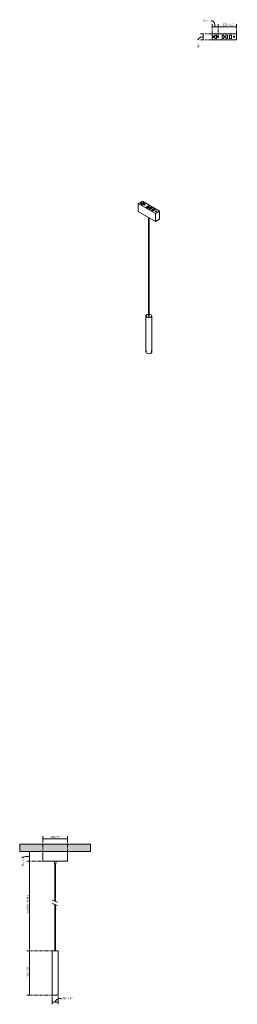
# Model space of a CAD drawing. Header units: millimetres. Extents: x 6395 to 7622, y 1138 to 6692.
import ezdxf

# ---------------------------------------------------------------- set-up
doc = ezdxf.new("R2010")
doc.units = ezdxf.units.MM
doc.linetypes.add('Dash', pattern=[6, 3, -3])
doc.layers.add('A-ANNO-DIMS', color=7, linetype='Dash', lineweight=9, true_color=0xd2d2d2)
for name, color, linetype, lineweight in [('A-ANNO-DIMS-5', 7, 'Continuous', 9), ('A-CLNG', 7, 'Continuous', 9), ('E-LITE-EQPM', 7, 'Continuous', 20)]:
    doc.layers.add(name, color=color, linetype=linetype, lineweight=lineweight)
doc.styles.add('Arial Narrow', font='ARIALN.TTF', dxfattribs={"height": 11})
doc.dimstyles.new('FARO_-_2_2mm_Arial_Narrow_mm_Inch_Left', dxfattribs={"dimscale": 304.8, "dimtxt": 11.257741, "dimasz": 0, "dimexe": 0.049213, "dimexo": 0.0625, "dimgap": 0.008202, "dimtad": 1, "dimdec": 0, "dimzin": 0, "dimdsep": 46, "dimtxsty": 'Arial Narrow', "dimblk1": 'NONE', "dimblk2": 'NONE', "dimsah": 1, "dimcen": 0.09, "dimadec": 0, "dimazin": 0, "dimtfac": 1, "dimtdec": 4, "dimtix": 1, "dimtmove": 0, "dimatfit": 3, "dimfxl": 0.016404, "dimfxlon": 1, "dimtvp": 1, "dimtolj": 1, "dimtzin": 0, "dimarcsym": 2})
doc.dimstyles.new('FARO_-_2_2mm_Arial_Narrow_mm_Inch_Left_1', dxfattribs={"dimscale": 304.8, "dimtxt": 11.257741, "dimasz": 0, "dimexe": 0.049213, "dimexo": 0.0625, "dimgap": 0.008202, "dimtad": 1, "dimdec": 0, "dimzin": 0, "dimdsep": 46, "dimtxsty": 'Arial Narrow', "dimblk1": 'NONE', "dimblk2": 'NONE', "dimsah": 1, "dimcen": 0.09, "dimadec": 0, "dimazin": 0, "dimtfac": 1, "dimtdec": 4, "dimtix": 1, "dimtmove": 1, "dimatfit": 3, "dimfxl": 0.016404, "dimfxlon": 1, "dimtvp": 1, "dimtolj": 1, "dimtzin": 0, "dimarcsym": 2})

# ---------------------------------------------------------------- blocks, each defined once
blk = doc.blocks.new('5010692712 - 5010692712 NESO TOP 2700K 20 degrees 2-464741-Alzado_PDF')
at = {"layer": 'E-LITE-EQPM'}
for p, q in [((6588.8, 1945), (6590.3, 1930)), ((6599.6, 1930), (6601.1, 1945)), ((6590.3, 1930), (6599.6, 1930)), ((6593.2, 1930), (6593.2, 1719.7)), ((6596.7, 1718.4), (6596.7, 1930)), ((6593.2, 1700.6), (6593.2, 1440)), ((6596.7, 1440), (6596.7, 1699.4))]:
    blk.add_line(p, q, dxfattribs=at)
blk = doc.blocks.new('TOP - TOP BLACK-472240-00 Isometrico PDF')
at = {"layer": 'E-LITE-EQPM', "color": 254, "lineweight": 9, "true_color": 0xeaeaea}
for p, q in [((2361.7, 5668), (2337.8, 5654.2)), ((2459, 5611.9), (2361.7, 5668)), ((2337.8, 5654.2), (2435.1, 5598.1)), ((2337.8, 5654.2), (2337.8, 5609.3)), ((2352.2, 5657.3), (2351.8, 5657)), ((2353.9, 5652.1), (2365.5, 5658.8)), ((2359.7, 5647.9), (2353.9, 5651.2)), ((2365.5, 5656.3), (2355.3, 5650.4)), ((2372.7, 5654.6), (2361, 5647.9)), ((2366.9, 5658.7), (2372.7, 5655.4)), ((2366.9, 5658.7), (2366.9, 5656.3)), ((2371.2, 5653.8), (2366.9, 5656.3)), ((2367.3, 5648.8), (2367.3, 5647.1)), ((2369.4, 5647.1), (2369.4, 5648.8)), ((2370.1, 5650.4), (2370.1, 5648.8)), ((2372, 5647.4), (2372, 5645.8)), ((2372.2, 5648.8), (2372.2, 5650.4)), ((2372.9, 5652), (2372.9, 5650.4)), ((2374, 5645.8), (2374, 5647.4)), ((2375, 5650.4), (2375, 5652)), ((2375.3, 5649.3), (2375.3, 5647.7)), ((2377.4, 5647.7), (2377.4, 5649.3)), ((2383.3, 5635.1), (2394.9, 5641.8)), ((2389.1, 5630.9), (2383.3, 5634.2)), ((2394.9, 5639.3), (2384.7, 5633.4)), ((2402.1, 5637.6), (2390.5, 5630.9)), ((2396.3, 5641.7), (2402.1, 5638.4)), ((2396.3, 5641.7), (2396.3, 5639.3)), ((2400.7, 5636.8), (2396.3, 5639.3)), ((2396.7, 5633), (2396.7, 5629.2)), ((2398.1, 5626.5), (2409.7, 5633.2)), ((2403.9, 5622.3), (2398.2, 5625.7)), ((2409.7, 5630.7), (2399.5, 5624.9)), ((2400.1, 5629.2), (2400.1, 5633)), ((2417, 5629), (2405.3, 5622.3)), ((2411.2, 5633.2), (2417, 5629.8)), ((2411.2, 5633.2), (2411.2, 5630.7)), ((2415.5, 5628.2), (2411.2, 5630.7)), ((2413, 5617.9), (2424.6, 5624.6)), ((2418.8, 5613.7), (2413, 5617.1)), ((2424.6, 5622.2), (2414.4, 5616.3)), ((2431.8, 5620.5), (2420.2, 5613.7)), ((2426.1, 5624.6), (2431.8, 5621.2)), ((2426.1, 5624.6), (2426.1, 5622.1)), ((2430.4, 5619.6), (2426.1, 5622.1)), ((2434.5, 5609.7), (2434.2, 5609.5)), ((2435.1, 5598.1), (2459, 5611.9)), ((2459, 5611.9), (2459, 5567)), ((2435.1, 5553.2), (2337.8, 5609.3)), ((2393.6, 5577.1), (2393.8, 5575.7)), ((2396.7, 5575.3), (2396.7, 5016.8)), ((2400.1, 5016.8), (2400.1, 5573.3)), ((2435.1, 5598.1), (2435.1, 5553.2)), ((2459, 5567), (2435.1, 5553.2)), ((2380.9, 5020.7), (2380.9, 4816.5)), ((2382.4, 5020.7), (2382.4, 5012.5)), ((2387.5, 5028.6), (2396.7, 5030.7)), ((2397, 5030.1), (2388.2, 5028.1)), ((2388.5, 5027.9), (2396.7, 5029.8)), ((2414.4, 5012.5), (2414.4, 5020.7)), ((2415.9, 4816.5), (2415.9, 5020.7)), ((2381.9, 4826.4), (2381.9, 4824.7)), ((2382.1, 4824.7), (2382.1, 4816.5)), ((2414.7, 4816.5), (2414.7, 4824.7)), ((2414.9, 4824.7), (2414.9, 4826.4))]:
    blk.add_line(p, q, dxfattribs=at)
for points in [[(2357.3, 5656.8, 0), (2356.6, 5656.4, 0), (2355.7, 5656.2, 0), (2354.7, 5656.1, 0), (2353.8, 5656.2, 0), (2352.9, 5656.4, 0), (2352.2, 5656.8, 0), (2351.6, 5657.2, 0), (2351.2, 5657.7, 0), (2351.1, 5658.2, 0), (2351.2, 5658.8, 0), (2351.6, 5659.3, 0), (2352.2, 5659.7, 0)], [(2352.2, 5659.7, 0), (2352.9, 5660.1, 0), (2353.8, 5660.3, 0), (2354.7, 5660.3, 0), (2355.7, 5660.3, 0), (2356.6, 5660.1, 0), (2357.3, 5659.7, 0), (2357.9, 5659.3, 0), (2358.2, 5658.8, 0), (2358.4, 5658.2, 0), (2358.2, 5657.7, 0), (2357.9, 5657.2, 0), (2357.3, 5656.8, 0)], [(2357.7, 5657, 0), (2357.3, 5657.3, 0), (2356.6, 5657.6, 0), (2355.7, 5657.8, 0), (2354.7, 5657.9, 0), (2353.8, 5657.8, 0), (2352.9, 5657.6, 0), (2352.2, 5657.3, 0)], [(2353.9, 5651.2, 0), (2353.7, 5651.3, 0), (2353.6, 5651.4, 0), (2353.6, 5651.6, 0), (2353.6, 5651.7, 0), (2353.6, 5651.8, 0), (2353.7, 5651.9, 0), (2353.9, 5652.1, 0)], [(2361, 5647.9, 0), (2360.8, 5647.8, 0), (2360.6, 5647.7, 0), (2360.4, 5647.7, 0), (2360.1, 5647.7, 0), (2359.9, 5647.8, 0), (2359.7, 5647.9, 0)], [(2365.5, 5658.8, 0), (2365.6, 5658.8, 0), (2365.8, 5658.9, 0), (2366.1, 5658.9, 0), (2366.3, 5658.9, 0), (2366.5, 5658.9, 0), (2366.7, 5658.8, 0), (2366.9, 5658.7, 0)], [(2366.9, 5656.3, 0), (2366.7, 5656.4, 0), (2366.5, 5656.4, 0), (2366.3, 5656.5, 0), (2366.1, 5656.5, 0), (2365.8, 5656.4, 0), (2365.6, 5656.4, 0), (2365.5, 5656.3, 0)], [(2367.6, 5649.2, 0), (2367.4, 5649.1, 0), (2367.3, 5648.9, 0), (2367.3, 5648.8, 0), (2367.3, 5648.6, 0), (2367.4, 5648.5, 0), (2367.6, 5648.4, 0), (2367.8, 5648.3, 0), (2368.1, 5648.2, 0), (2368.3, 5648.2, 0), (2368.6, 5648.2, 0), (2368.9, 5648.3, 0), (2369.1, 5648.4, 0)], [(2369.1, 5646.7, 0), (2368.9, 5646.6, 0), (2368.6, 5646.6, 0), (2368.3, 5646.5, 0), (2368.1, 5646.6, 0), (2367.8, 5646.6, 0), (2367.6, 5646.7, 0), (2367.4, 5646.8, 0), (2367.3, 5647, 0), (2367.3, 5647.1, 0)], [(2369.1, 5648.4, 0), (2369.2, 5648.5, 0), (2369.3, 5648.6, 0), (2369.4, 5648.8, 0), (2369.3, 5648.9, 0), (2369.2, 5649.1, 0), (2369.1, 5649.2, 0), (2368.9, 5649.3, 0), (2368.6, 5649.4, 0), (2368.3, 5649.4, 0), (2368.1, 5649.4, 0), (2367.8, 5649.3, 0), (2367.6, 5649.2, 0)], [(2369.4, 5647.1, 0), (2369.3, 5647, 0), (2369.2, 5646.8, 0), (2369.1, 5646.7, 0)], [(2370.4, 5650.8, 0), (2370.2, 5650.7, 0), (2370.1, 5650.6, 0), (2370.1, 5650.4, 0), (2370.1, 5650.2, 0), (2370.2, 5650.1, 0), (2370.4, 5650, 0), (2370.6, 5649.9, 0), (2370.9, 5649.8, 0), (2371.1, 5649.8, 0), (2371.4, 5649.8, 0), (2371.7, 5649.9, 0), (2371.9, 5650, 0)], [(2371.9, 5648.3, 0), (2371.7, 5648.2, 0), (2371.4, 5648.2, 0), (2371.1, 5648.2, 0), (2370.9, 5648.2, 0), (2370.6, 5648.2, 0), (2370.4, 5648.3, 0), (2370.2, 5648.5, 0), (2370.1, 5648.6, 0), (2370.1, 5648.8, 0)], [(2371.9, 5650, 0), (2372, 5650.1, 0), (2372.2, 5650.2, 0), (2372.2, 5650.4, 0), (2372.2, 5650.6, 0), (2372, 5650.7, 0), (2371.9, 5650.8, 0), (2371.7, 5650.9, 0), (2371.4, 5651, 0), (2371.1, 5651, 0), (2370.9, 5651, 0), (2370.6, 5650.9, 0), (2370.4, 5650.8, 0)], [(2372.2, 5648.8, 0), (2372.2, 5648.6, 0), (2372, 5648.5, 0), (2371.9, 5648.3, 0)], [(2372.3, 5647.8, 0), (2372.1, 5647.7, 0), (2372, 5647.5, 0), (2372, 5647.4, 0), (2372, 5647.2, 0), (2372.1, 5647.1, 0), (2372.3, 5647, 0), (2372.5, 5646.9, 0), (2372.7, 5646.8, 0), (2373, 5646.8, 0), (2373.3, 5646.8, 0), (2373.5, 5646.9, 0), (2373.7, 5647, 0)], [(2373.7, 5645.3, 0), (2373.5, 5645.2, 0), (2373.3, 5645.2, 0), (2373, 5645.2, 0), (2372.7, 5645.2, 0), (2372.5, 5645.2, 0), (2372.3, 5645.3, 0), (2372.1, 5645.5, 0), (2372, 5645.6, 0), (2372, 5645.8, 0)], [(2373.7, 5647, 0), (2373.9, 5647.1, 0), (2374, 5647.2, 0), (2374, 5647.4, 0), (2374, 5647.5, 0), (2373.9, 5647.7, 0), (2373.7, 5647.8, 0), (2373.5, 5647.9, 0), (2373.3, 5648, 0), (2373, 5648, 0), (2372.7, 5648, 0), (2372.5, 5647.9, 0), (2372.3, 5647.8, 0)], [(2372.7, 5655.4, 0), (2372.8, 5655.3, 0), (2372.9, 5655.1, 0), (2373, 5655, 0), (2372.9, 5654.9, 0), (2372.8, 5654.7, 0), (2372.7, 5654.6, 0)], [(2373.2, 5652.5, 0), (2373.1, 5652.3, 0), (2373, 5652.2, 0), (2372.9, 5652, 0), (2373, 5651.9, 0), (2373.1, 5651.7, 0), (2373.2, 5651.6, 0), (2373.4, 5651.5, 0), (2373.7, 5651.4, 0), (2374, 5651.4, 0), (2374.2, 5651.4, 0), (2374.5, 5651.5, 0), (2374.7, 5651.6, 0)], [(2374.7, 5650, 0), (2374.5, 5649.9, 0), (2374.2, 5649.8, 0), (2374, 5649.8, 0), (2373.7, 5649.8, 0), (2373.4, 5649.9, 0), (2373.2, 5650, 0), (2373.1, 5650.1, 0), (2373, 5650.2, 0), (2372.9, 5650.4, 0)], [(2374.7, 5651.6, 0), (2374.9, 5651.7, 0), (2375, 5651.9, 0), (2375, 5652, 0), (2375, 5652.2, 0), (2374.9, 5652.3, 0), (2374.7, 5652.5, 0), (2374.5, 5652.5, 0), (2374.2, 5652.6, 0), (2374, 5652.6, 0), (2373.7, 5652.6, 0), (2373.4, 5652.5, 0), (2373.2, 5652.5, 0)], [(2374, 5645.8, 0), (2374, 5645.6, 0), (2373.9, 5645.5, 0), (2373.7, 5645.3, 0)], [(2375, 5650.4, 0), (2375, 5650.2, 0), (2374.9, 5650.1, 0), (2374.7, 5650, 0)], [(2375.6, 5649.8, 0), (2375.5, 5649.6, 0), (2375.4, 5649.5, 0), (2375.3, 5649.3, 0), (2375.4, 5649.2, 0), (2375.5, 5649, 0), (2375.6, 5648.9, 0), (2375.9, 5648.8, 0), (2376.1, 5648.8, 0), (2376.4, 5648.7, 0), (2376.6, 5648.8, 0), (2376.9, 5648.8, 0), (2377.1, 5648.9, 0)], [(2377.1, 5647.3, 0), (2376.9, 5647.2, 0), (2376.6, 5647.1, 0), (2376.4, 5647.1, 0), (2376.1, 5647.1, 0), (2375.9, 5647.2, 0), (2375.6, 5647.3, 0), (2375.5, 5647.4, 0), (2375.4, 5647.5, 0), (2375.3, 5647.7, 0)], [(2377.1, 5648.9, 0), (2377.3, 5649, 0), (2377.4, 5649.2, 0), (2377.4, 5649.3, 0), (2377.4, 5649.5, 0), (2377.3, 5649.6, 0), (2377.1, 5649.8, 0), (2376.9, 5649.9, 0), (2376.6, 5649.9, 0), (2376.4, 5649.9, 0), (2376.1, 5649.9, 0), (2375.9, 5649.9, 0), (2375.6, 5649.8, 0)], [(2377.4, 5647.7, 0), (2377.4, 5647.5, 0), (2377.3, 5647.4, 0), (2377.1, 5647.3, 0)], [(2383.3, 5634.2, 0), (2383.2, 5634.3, 0), (2383, 5634.4, 0), (2383, 5634.6, 0), (2383, 5634.7, 0), (2383, 5634.8, 0), (2383.1, 5635, 0), (2383.3, 5635.1, 0)], [(2390.5, 5630.9, 0), (2390.3, 5630.8, 0), (2390, 5630.7, 0), (2389.8, 5630.7, 0), (2389.5, 5630.7, 0), (2389.3, 5630.8, 0), (2389.1, 5630.9, 0)], [(2394.9, 5641.8, 0), (2395.1, 5641.9, 0), (2395.3, 5641.9, 0), (2395.5, 5641.9, 0), (2395.7, 5641.9, 0), (2395.9, 5641.9, 0), (2396.2, 5641.8, 0), (2396.3, 5641.7, 0)], [(2396.3, 5639.3, 0), (2396.2, 5639.4, 0), (2395.9, 5639.4, 0), (2395.7, 5639.5, 0), (2395.5, 5639.5, 0), (2395.3, 5639.5, 0), (2395.1, 5639.4, 0), (2394.9, 5639.3, 0)], [(2397.3, 5633.8, 0), (2397, 5633.6, 0), (2396.8, 5633.4, 0), (2396.7, 5633.1, 0), (2396.7, 5632.9, 0), (2396.8, 5632.6, 0), (2397, 5632.4, 0), (2397.4, 5632.2, 0), (2397.8, 5632.1, 0), (2398.2, 5632, 0), (2398.7, 5632, 0), (2399.1, 5632.1, 0), (2399.5, 5632.3, 0)], [(2399.5, 5632.3, 0), (2399.8, 5632.4, 0), (2400, 5632.7, 0), (2400.1, 5632.9, 0), (2400.1, 5633.2, 0), (2400, 5633.4, 0), (2399.8, 5633.7, 0), (2399.4, 5633.8, 0), (2399, 5634, 0), (2398.6, 5634, 0), (2398.1, 5634, 0), (2397.7, 5633.9, 0), (2397.3, 5633.8, 0)], [(2398.2, 5625.7, 0), (2398, 5625.8, 0), (2397.9, 5625.9, 0), (2397.8, 5626, 0), (2397.8, 5626.1, 0), (2397.9, 5626.3, 0), (2398, 5626.4, 0), (2398.1, 5626.5, 0)], [(2402.1, 5638.4, 0), (2402.3, 5638.3, 0), (2402.4, 5638.2, 0), (2402.4, 5638, 0), (2402.4, 5637.9, 0), (2402.3, 5637.7, 0), (2402.1, 5637.6, 0)], [(2405.3, 5622.3, 0), (2405.1, 5622.2, 0), (2404.9, 5622.2, 0), (2404.6, 5622.2, 0), (2404.4, 5622.2, 0), (2404.1, 5622.2, 0), (2403.9, 5622.3, 0)], [(2409.7, 5633.2, 0), (2409.9, 5633.3, 0), (2410.1, 5633.3, 0), (2410.3, 5633.4, 0), (2410.6, 5633.4, 0), (2410.8, 5633.3, 0), (2411, 5633.3, 0), (2411.2, 5633.2, 0)], [(2411.2, 5630.7, 0), (2411, 5630.8, 0), (2410.8, 5630.9, 0), (2410.6, 5630.9, 0), (2410.3, 5630.9, 0), (2410.1, 5630.9, 0), (2409.9, 5630.8, 0), (2409.7, 5630.7, 0)], [(2413, 5617.1, 0), (2412.9, 5617.2, 0), (2412.8, 5617.3, 0), (2412.7, 5617.4, 0), (2412.7, 5617.5, 0), (2412.8, 5617.7, 0), (2412.9, 5617.8, 0), (2413, 5617.9, 0)], [(2417, 5629.8, 0), (2417.1, 5629.7, 0), (2417.2, 5629.6, 0), (2417.2, 5629.4, 0), (2417.2, 5629.3, 0), (2417.1, 5629.2, 0), (2417, 5629, 0)], [(2420.2, 5613.7, 0), (2420, 5613.6, 0), (2419.8, 5613.6, 0), (2419.5, 5613.6, 0), (2419.3, 5613.6, 0), (2419, 5613.6, 0), (2418.8, 5613.7, 0)], [(2424.6, 5624.6, 0), (2424.8, 5624.7, 0), (2425, 5624.7, 0), (2425.2, 5624.8, 0), (2425.5, 5624.8, 0), (2425.7, 5624.7, 0), (2425.9, 5624.7, 0), (2426.1, 5624.6, 0)], [(2426.1, 5622.1, 0), (2425.9, 5622.2, 0), (2425.7, 5622.3, 0), (2425.5, 5622.3, 0), (2425.2, 5622.3, 0), (2425, 5622.3, 0), (2424.8, 5622.2, 0), (2424.6, 5622.2, 0)], [(2431.8, 5621.2, 0), (2432, 5621.1, 0), (2432.1, 5621, 0), (2432.1, 5620.8, 0), (2432.1, 5620.7, 0), (2432, 5620.6, 0), (2431.8, 5620.5, 0)], [(2439.7, 5609.2, 0), (2438.9, 5608.9, 0), (2438, 5608.7, 0), (2437.1, 5608.6, 0), (2436.2, 5608.7, 0), (2435.3, 5608.9, 0), (2434.5, 5609.2, 0), (2433.9, 5609.6, 0), (2433.6, 5610.1, 0), (2433.5, 5610.7, 0), (2433.6, 5611.2, 0), (2433.9, 5611.7, 0), (2434.5, 5612.2, 0)], [(2434.5, 5612.2, 0), (2435.3, 5612.5, 0), (2436.2, 5612.7, 0), (2437.1, 5612.8, 0), (2438, 5612.7, 0), (2438.9, 5612.5, 0), (2439.7, 5612.2, 0), (2440.2, 5611.7, 0), (2440.6, 5611.2, 0), (2440.7, 5610.7, 0), (2440.6, 5610.1, 0), (2440.2, 5609.6, 0), (2439.7, 5609.2, 0)], [(2440, 5609.5, 0), (2439.7, 5609.7, 0), (2438.9, 5610.1, 0), (2438, 5610.3, 0), (2437.1, 5610.3, 0), (2436.2, 5610.3, 0), (2435.3, 5610.1, 0), (2434.5, 5609.7, 0)], [(2393.8, 5575.9, 0), (2395.1, 5574, 0), (2400, 5573.4, 0)], [(2409.3, 5012.7, 0), (2396.4, 5010.6, 0), (2384.7, 5014.4, 0), (2381, 5021.8, 0), (2387.5, 5028.6, 0)], [(2388.2, 5028.1, 0), (2382, 5021.8, 0), (2385.5, 5014.7, 0), (2396.5, 5011.2, 0), (2408.6, 5013.2, 0)], [(2408.3, 5013.4, 0), (2396.6, 5011.5, 0), (2385.9, 5014.9, 0), (2382.5, 5021.7, 0), (2388.5, 5027.9, 0)], [(2400.1, 5030.7, 0), (2400.4, 5030.7, 0), (2412.1, 5026.9, 0), (2415.8, 5019.5, 0), (2409.3, 5012.7, 0)], [(2408.6, 5013.2, 0), (2414.8, 5019.6, 0), (2411.3, 5026.6, 0), (2400.3, 5030.1, 0), (2400.1, 5030.1, 0)], [(2400.1, 5029.8, 0), (2400.2, 5029.8, 0), (2410.9, 5026.4, 0), (2414.3, 5019.6, 0), (2408.3, 5013.4, 0)], [(2380.9, 4817.2, 0), (2384.7, 4810.3, 0), (2396.4, 4806.5, 0), (2409.3, 4808.6, 0)], [(2383.1, 4816.5, 0), (2383.1, 4817.6, 0), (2383.2, 4818.6, 0), (2383.4, 4819.6, 0), (2383.7, 4820.6, 0), (2384, 4821.6, 0), (2384.3, 4822.4, 0), (2384.7, 4823.3, 0), (2385.1, 4824.1, 0), (2385.3, 4824.3, 0)], [(2409.3, 4808.6, 0), (2415.8, 4815.4, 0), (2415.8, 4817.3, 0)], [(2413.7, 4816.5, 0), (2413.7, 4817.6, 0), (2413.6, 4818.6, 0), (2413.4, 4819.6, 0), (2413.1, 4820.6, 0), (2412.8, 4821.6, 0), (2412.5, 4822.4, 0), (2412.1, 4823.3, 0), (2411.7, 4824.1, 0), (2411.6, 4824.3, 0)]]:
    blk.add_polyline3d(points, dxfattribs=at)
blk = doc.blocks.new('TOP - TOP BLACK-472240-Planta_PDF Fixing Holes')
at = {"layer": 'E-LITE-EQPM'}
for p, q in [((-70.2, -8.9), (-66.3, 24.7)), ((-66.3, 24.7), (70.2, 8.9)), ((-53.5, 14.5), (-55.4, -1.8)), ((-44.2, 14.4), (-52.3, 15.3)), ((-45.2, -3.1), (-43.4, 13.3)), ((-12.2, 9.7), (-14.1, -6.6)), ((-2.9, 9.6), (-11, 10.5)), ((-3.9, -7.8), (-2, 8.5)), ((8.7, 7.3), (6.8, -9)), ((18, 7.2), (9.9, 8.1)), ((16.9, -10.3), (18.8, 6.1)), ((29.6, 4.8), (27.7, -11.5)), ((38.9, 4.8), (30.8, 5.7)), ((37.8, -12.7), (39.7, 3.7)), ((70.2, 8.9), (66.3, -24.7)), ((66.3, -24.7), (-70.2, -8.9)), ((-54.4, -3), (-46.3, -3.9)), ((-13.1, -7.7), (-5, -8.7)), ((7.7, -10.2), (15.9, -11.1)), ((28.7, -12.6), (36.8, -13.5))]:
    blk.add_line(p, q, dxfattribs=at)
for centre, radius, start, end in [((-61.3, 7.1), 3.64, 353.3953, 173.3953), ((-61.3, 7.1), 3.64, 173.3953, 353.3953), ((-52.5, 14.3), 1, 79.8982, 173.3953), ((-44.3, 13.4), 0.965, 353.3953, 83.3953), ((-38.7, 0.5), 1.04, 353.3953, 173.3953), ((-38.7, 0.5), 1.04, 173.3953, 353.3953), ((-38.3, 4.4), 1.04, 353.3953, 173.3953), ((-38.3, 4.4), 1.04, 173.3953, 353.3953), ((-37.8, 8.4), 1.04, 353.3953, 173.3953), ((-37.8, 8.4), 1.04, 173.3953, 353.3953), ((-33.6, 1.5), 1.04, 353.3953, 173.3953), ((-33.6, 1.5), 1.04, 173.3953, 353.3953), ((-33, 6.2), 1.04, 353.3953, 173.3953), ((-33, 6.2), 1.04, 173.3953, 353.3953), ((-11.2, 9.6), 1, 79.8982, 173.3953), ((-3, 8.6), 0.965, 353.3953, 83.3953), ((0, 0), 17.5, 68.7715, 97.4905), ((0, 0), 1.73, 0, 180), ((9.7, 7.1), 1, 79.8982, 173.3953), ((17.9, 6.2), 0.965, 353.3953, 83.3953), ((30.6, 4.7), 1, 79.8982, 173.3953), ((38.8, 3.8), 0.965, 353.3953, 83.3953), ((-54.4, -2), 1, 173.3953, 266.8924), ((-46.2, -2.9), 0.965, 263.3953, 353.3953), ((-13.1, -6.7), 1, 173.3953, 266.8924), ((0, 0), 17.5, 248.7715, 277.4905), ((-4.9, -7.7), 0.965, 263.3953, 353.3953), ((0, 0), 1.73, 180, 360), ((7.8, -9.2), 1, 173.3953, 266.8924), ((16, -10.1), 0.965, 263.3953, 353.3953), ((28.7, -11.6), 1, 173.3953, 266.8924), ((36.9, -12.6), 0.965, 263.3953, 353.3953), ((54.4, -6.3), 3.64, 353.3953, 173.3953), ((54.4, -6.3), 3.64, 173.3953, 353.3953)]:
    blk.add_arc(centre, radius, start, end, dxfattribs=at)
blk = doc.blocks.new('DIMBLOCK1-Alzado_PDF')
at = {"layer": 'A-ANNO-DIMS-5', "color": 251, "true_color": 0x5b5b5b}
for p, q in [((6526.2, 2070.2), (6526.2, 2085.4)), ((6526.2, 2070.4), (6663.7, 2070.4)), ((6526.2, 2070.4), (6526.2, 2065.4)), ((6663.7, 2070.2), (6663.7, 2085.4)), ((6663.7, 2070.4), (6663.7, 2065.4))]:
    blk.add_line(p, q, dxfattribs=at)
at = {"layer": 'A-ANNO-DIMS-5', "color": 0, "insert": (6568.1, 2087.2), "char_height": 11, "width": 64.33, "attachment_point": 1, "line_spacing_factor": 0.974696, "style": 'Arial Narrow'}
blk.add_mtext('138 / 5.4"', dxfattribs=at)
blk = doc.blocks.new('_None')
blk = doc.blocks.new('DIMBLOCK2-Alzado_PDF')
at = {"layer": 'A-ANNO-DIMS-5', "color": 251, "true_color": 0x5b5b5b}
for p, q in [((6450.2, 2000), (6445.2, 2000)), ((6450, 2000), (6465.2, 2000)), ((6450.2, 2000), (6450.2, 1945)), ((6455.2, 1945), (6435.2, 1945)), ((6450.2, 1945), (6455.2, 1945))]:
    blk.add_line(p, q, dxfattribs=at)
blk.add_ellipse((6450.2, 1964.1), major_axis=(39.3, 0), ratio=0.212689, start_param=1.570796, end_param=3.141593, dxfattribs=at)
at = {"layer": 'A-ANNO-DIMS-5', "color": 0, "insert": (6405.6, 1917.5), "char_height": 11, "width": 55.967, "attachment_point": 1, "rotation": 90, "line_spacing_factor": 0.974696, "style": 'Arial Narrow'}
blk.add_mtext('55 / 2.2"', dxfattribs=at)
blk = doc.blocks.new('DIMBLOCK3-Alzado_PDF')
at = {"layer": 'A-ANNO-DIMS-5', "color": 251, "true_color": 0x5b5b5b}
for p, q in [((6455.2, 1945), (6435.2, 1945)), ((6450.2, 1945), (6450.2, 1440)), ((6450.2, 1945), (6455.2, 1945)), ((6455.2, 1440), (6435.2, 1440)), ((6450.2, 1440), (6455.2, 1440))]:
    blk.add_line(p, q, dxfattribs=at)
at = {"layer": 'A-ANNO-DIMS-5', "color": 0, "insert": (6433.5, 1649.4), "char_height": 11, "width": 103.357, "attachment_point": 1, "rotation": 90, "line_spacing_factor": 0.974696, "style": 'Arial Narrow'}
blk.add_mtext('Variable Height', dxfattribs=at)
blk = doc.blocks.new('DIMBLOCK4-Alzado_PDF')
at = {"layer": 'A-ANNO-DIMS-5', "color": 251, "true_color": 0x5b5b5b}
for p, q in [((6455.2, 1440), (6435.2, 1440)), ((6450.2, 1440), (6450.2, 1190)), ((6450.2, 1440), (6455.2, 1440)), ((6455.2, 1190), (6435.2, 1190)), ((6450.2, 1190), (6455.2, 1190))]:
    blk.add_line(p, q, dxfattribs=at)
at = {"layer": 'A-ANNO-DIMS-5', "color": 0, "insert": (6433.5, 1288.2), "char_height": 11, "width": 64.33, "attachment_point": 1, "rotation": 90, "line_spacing_factor": 0.974696, "style": 'Arial Narrow'}
blk.add_mtext('250 / 9.8"', dxfattribs=at)
blk = doc.blocks.new('DIMBLOCK5-Alzado_PDF')
at = {"layer": 'A-ANNO-DIMS-5', "color": 251, "true_color": 0x5b5b5b}
for p, q in [((6577.5, 1149.2), (6577.5, 1164.4)), ((6577.5, 1149.4), (6612.5, 1149.4)), ((6577.5, 1149.4), (6577.5, 1144.4)), ((6612.5, 1149.2), (6612.5, 1164.4)), ((6612.5, 1149.4), (6612.5, 1144.4))]:
    blk.add_line(p, q, dxfattribs=at)
blk.add_ellipse((6626.7, 1149.4), major_axis=(31.8, 0), ratio=0.684339, start_param=1.570796, end_param=3.141593, dxfattribs=at)
at = {"layer": 'A-ANNO-DIMS-5', "color": 0, "insert": (6626.7, 1176.5), "char_height": 11, "width": 65.188, "attachment_point": 1, "line_spacing_factor": 0.974696, "style": 'Arial Narrow'}
blk.add_mtext('ø35 / 1.4"', dxfattribs=at)
blk = doc.blocks.new('DIMBLOCK6-Planta_PDF Fixing Holes')
at = {"layer": 'A-ANNO-DIMS-5', "color": 251, "true_color": 0x5b5b5b}
for p, q in [((7480.6, 6647.1), (7480.6, 6667.1)), ((7513.5, 6647.1), (7513.5, 6667.1)), ((7480.6, 6652.1), (7513.5, 6652.1)), ((7480.6, 6652.1), (7480.6, 6647.1)), ((7513.5, 6652.1), (7513.5, 6647.1))]:
    blk.add_line(p, q, dxfattribs=at)
blk.add_ellipse((7475.1, 6652.1), major_axis=(0, 33.2), ratio=0.658694, start_param=4.712389, end_param=6.283185, dxfattribs=at)
at = {"layer": 'A-ANNO-DIMS-5', "color": 0, "insert": (7428.5, 6690.6), "char_height": 11, "width": 55.967, "attachment_point": 1, "line_spacing_factor": 0.974696, "style": 'Arial Narrow'}
blk.add_mtext('33 / 1.3"', dxfattribs=at)
blk = doc.blocks.new('DIMBLOCK7-Planta_PDF Fixing Holes')
at = {"layer": 'A-ANNO-DIMS-5', "color": 251, "true_color": 0x5b5b5b}
for p, q in [((7513.5, 6647.1), (7513.5, 6667.1)), ((7618.1, 6647.1), (7618.1, 6667.1)), ((7513.5, 6652.1), (7618.1, 6652.1)), ((7513.5, 6652.1), (7513.5, 6647.1)), ((7618.1, 6652.1), (7618.1, 6647.1))]:
    blk.add_line(p, q, dxfattribs=at)
at = {"layer": 'A-ANNO-DIMS-5', "color": 0, "insert": (7539, 6668.8), "char_height": 11, "width": 64.33, "attachment_point": 1, "line_spacing_factor": 0.974696, "style": 'Arial Narrow'}
blk.add_mtext('105 / 4.1"', dxfattribs=at)
blk = doc.blocks.new('DIMBLOCK8-Planta_PDF Fixing Holes')
at = {"layer": 'A-ANNO-DIMS-5', "color": 251, "true_color": 0x5b5b5b}
for p, q in [((7434.1, 6611.9), (7414.1, 6611.9)), ((7429.1, 6611.9), (7429.1, 6578.1)), ((7429.1, 6611.9), (7434.1, 6611.9)), ((7434.1, 6578.1), (7414.1, 6578.1)), ((7429.1, 6578.1), (7434.1, 6578.1))]:
    blk.add_line(p, q, dxfattribs=at)
blk.add_ellipse((7429.1, 6578.3), major_axis=(26.7, 0), ratio=0.623622, start_param=1.570796, end_param=3.141593, dxfattribs=at)
at = {"layer": 'A-ANNO-DIMS-5', "color": 0, "insert": (7397.1, 6531.7), "char_height": 11, "width": 55.967, "attachment_point": 1, "rotation": 90, "line_spacing_factor": 0.974696, "style": 'Arial Narrow'}
blk.add_mtext('34 / 1.3"', dxfattribs=at)

msp = doc.modelspace()

# ---------------------------------------------------------------- hatches: boundary and pattern name
at = {"layer": 'A-CLNG', "true_color": 0xe8e8e8}
msp.add_hatch(color=254, dxfattribs=at).paths.add_polyline_path([(6663.7, 2000), (6795, 2000), (6795, 2040.5), (6395, 2040.5), (6395, 2000), (6595.4, 2000)])

# ---------------------------------------------------------------- linework, layer by layer
at = {"layer": 'A-ANNO-DIMS'}
for p, q in [((7480.6, 6611.9), (7440.6, 6611.9)), ((7480.6, 6611.9), (7480.6, 6644.9)), ((7513.5, 6595.4), (7513.5, 6644.9)), ((7618.1, 6611.9), (7618.1, 6644.9)), ((7480.6, 6578.1), (7440.6, 6578.1)), ((6526.2, 2000), (6526.2, 2067.4)), ((6663.7, 2000), (6663.7, 2067.4)), ((6526.2, 1945), (6459.9, 1945)), ((6577.5, 1440), (6459.9, 1440)), ((6577.5, 1190), (6459.9, 1190)), ((6577.5, 1190), (6577.5, 1137.7)), ((6612.5, 1190), (6612.5, 1137.7))]:
    msp.add_line(p, q, dxfattribs=at)
at = {"layer": 'A-CLNG'}
for p, q in [((6395, 2040.5), (6795, 2040.5)), ((6395, 2000), (6395, 2040.5)), ((6526.2, 2000), (6395, 2000)), ((6795, 2000), (6663.7, 2000)), ((6795, 2040.5), (6795, 2000))]:
    msp.add_line(p, q, dxfattribs=at)
at = {"layer": 'E-LITE-EQPM'}
for p, q in [((6595, 2000), (6526.2, 2000)), ((6526.2, 2000), (6526.2, 1945)), ((6663.7, 2000), (6595, 2000)), ((6663.7, 1945), (6663.7, 2000)), ((6526.2, 1945), (6663.7, 1945)), ((6608.5, 1714.1), (6578.5, 1725.1)), ((6578.5, 1706), (6608.5, 1695.1)), ((6599, 1672.6), (6599.8, 1672.6)), ((6612.5, 1440), (6577.5, 1440)), ((6577.5, 1440), (6577.5, 1190)), ((6612.5, 1190), (6612.5, 1440)), ((6577.5, 1190), (6612.5, 1190))]:
    msp.add_line(p, q, dxfattribs=at)

# ---------------------------------------------------------------- block references
at = {"layer": 'E-LITE-EQPM', "extrusion": (0, 0, -1), "rotation": 186.6047292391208}
msp.add_blockref('TOP - TOP BLACK-472240-Planta_PDF Fixing Holes', (-7549.3, 6595), dxfattribs=at)
at = {"layer": 'E-LITE-EQPM', "color": 254, "lineweight": 9, "true_color": 0xeaeaea}
msp.add_blockref('TOP - TOP BLACK-472240-00 Isometrico PDF', (4724.8, 0), dxfattribs=at)
at = {"layer": 'E-LITE-EQPM'}
msp.add_blockref('5010692712 - 5010692712 NESO TOP 2700K 20 degrees 2-464741-Alzado_PDF', (0, 0), dxfattribs=at)

# ---------------------------------------------------------------- dimensions: what is measured, and where the dimension line sits
at = {"layer": 'A-ANNO-DIMS', "color": 251, "linetype": 'Continuous', "true_color": 0x5b5b5b}
dim = msp.add_linear_dim(base=(7513.5, 6652.1), p1=(7480.6, 6647.1), p2=(7513.5, 6647.1), dimstyle='FARO_-_2_2mm_Arial_Narrow_mm_Inch_Left_1', override={"dimpost": '<>', "dimfxl": 32.900454}, dxfattribs=at)
dim.commit()
dim.dimension.update_dxf_attribs({"geometry": 'DIMBLOCK6-Planta_PDF Fixing Holes', "text_midpoint": (7456.5, 6683.3), "dimtype": 160})
for base, p1, p2, override, picture, middle in [((7618.1, 6652.1), (7513.5, 6647.1), (7618.1, 6647.1), {"dimpost": '<>', "dimfxl": 104.599546}, 'DIMBLOCK7-Planta_PDF Fixing Holes', (7565.8, 6661.7)), ((6663.7027773, 2070.4462659), (6526.2027773, 2065.4462659), (6663.7027773, 2065.4462659), {"dimpost": '<>', "dimfxl": 137.5}, 'DIMBLOCK1-Alzado_PDF', (6594.9527773, 2080.0670026))]:
    dim = msp.add_linear_dim(base=base, p1=p1, p2=p2, dimstyle='FARO_-_2_2mm_Arial_Narrow_mm_Inch_Left', override=override, dxfattribs=at)
    dim.commit()
    dim.dimension.update_dxf_attribs({"geometry": picture, "text_midpoint": middle})
for base, p1, p2, override, picture, middle in [((7429.1, 6578.1), (7434.1, 6611.9), (7434.1, 6578.1), {"dimpost": '<>', "dimfxl": 33.8}, 'DIMBLOCK8-Planta_PDF Fixing Holes', (7404.5, 6559.7)), ((6450.2, 1945), (6445.2, 2000), (6455.2, 1945), {"dimpost": '<>', "dimfxl": 55.901699}, 'DIMBLOCK2-Alzado_PDF', (6412.9, 1945.5))]:
    dim = msp.add_linear_dim(base=base, p1=p1, p2=p2, angle=90, dimstyle='FARO_-_2_2mm_Arial_Narrow_mm_Inch_Left_1', override=override, dxfattribs=at)
    dim.commit()
    dim.dimension.update_dxf_attribs({"geometry": picture, "text_midpoint": middle, "dimtype": 160, "text_rotation": 90})
dim = msp.add_linear_dim(base=(6450.2, 1440), p1=(6455.2, 1945), p2=(6455.2, 1440), angle=90, text='Variable Height', dimstyle='FARO_-_2_2mm_Arial_Narrow_mm_Inch_Left', override={"dimpost": '<>', "dimfxl": 505}, dxfattribs=at)
dim.commit()
dim.dimension.update_dxf_attribs({"geometry": 'DIMBLOCK3-Alzado_PDF', "text_midpoint": (6440.5, 1692.5)})
dim = msp.add_linear_dim(base=(6450.2, 1190), p1=(6455.2, 1440), p2=(6455.2, 1190), angle=90, dimstyle='FARO_-_2_2mm_Arial_Narrow_mm_Inch_Left', override={"dimpost": '<>', "dimfxl": 250}, dxfattribs=at)
dim.commit()
dim.dimension.update_dxf_attribs({"geometry": 'DIMBLOCK4-Alzado_PDF', "text_midpoint": (6440.5, 1315)})
dim = msp.add_linear_dim(base=(6612.5, 1149.4), p1=(6577.5, 1144.4), p2=(6612.5, 1144.4), text='ø<>', dimstyle='FARO_-_2_2mm_Arial_Narrow_mm_Inch_Left_1', override={"dimpost": '<>', "dimfxl": 35}, dxfattribs=at)
dim.commit()
dim.dimension.update_dxf_attribs({"geometry": 'DIMBLOCK5-Alzado_PDF', "text_midpoint": (6659.3, 1169.1), "dimtype": 160})

doc.saveas('drawing.dxf')
